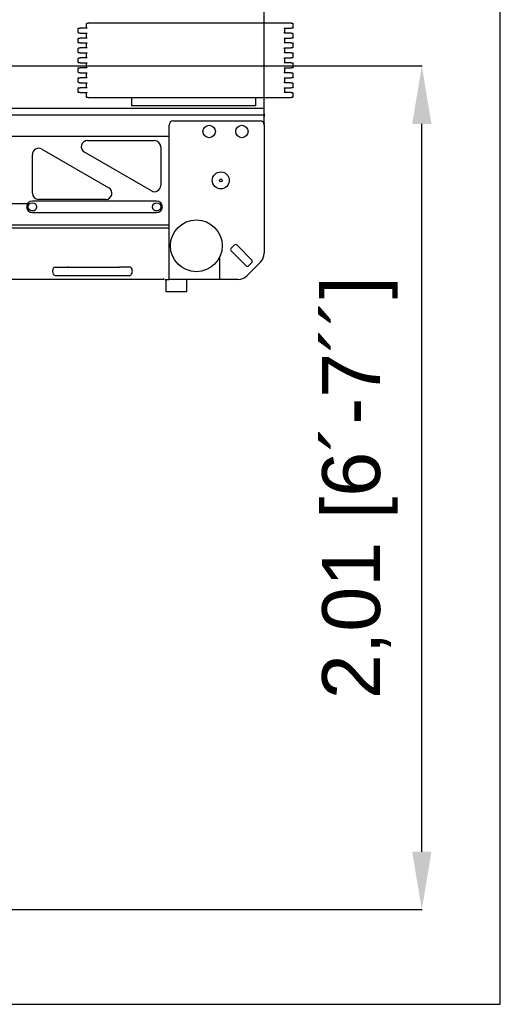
# Model space of a CAD drawing. Header units: millimetres. Extents: x -57594 to -45714, y -4242 to 13786.
# Tile 20 of 23: x -46875 to -45714, y 5386 to 7765. Entities that reach past the tile are written whole.
import ezdxf

# ---------------------------------------------------------------- set-up
doc = ezdxf.new("R2010")
doc.units = ezdxf.units.MM
doc.header["$LTSCALE"] = 50
doc.layers.add('AM_5', color=3, linetype='Continuous', lineweight=25)
doc.styles.add('Aktuální-ISO', font='arial.ttf')
doc.styles.get("Standard").update_dxf_attribs({"font": 'txt.shx'})
doc.dimstyles.new('AM_ISO$0', dxfattribs={"dimtxt": 3.5, "dimasz": 3.5, "dimexe": 1, "dimexo": 1, "dimgap": 1.5, "dimtad": 1, "dimdsep": 46, "dimtxsty": 'Standard', "dimcen": 0, "dimclrd": 256, "dimclre": 256, "dimclrt": 2, "dimadec": 0, "dimazin": 2, "dimtp": 0.1, "dimtm": 0.1, "dimtfac": 0.71, "dimtdec": 3, "dimtmove": 0, "dimatfit": 3, "dimfxl": 1, "dimlwd": -1, "dimlwe": -1, "dimarcsym": 1})

# ---------------------------------------------------------------- blocks, each defined once
blk = doc.blocks.new('*D230')
at = {"layer": 'AM_5', "linetype": 'ByBlock', "transparency": 16777216}
for p, q in [((-56468.3, 6713.4), (-56468.3, 8886.5)), ((-56328.3, 8885.5), (-46424, 8885.5)), ((-46284, 7552.7), (-46284, 8886.5))]:
    blk.add_line(p, q, dxfattribs=at)
at = {"layer": 'AM_5', "transparency": 16777216}
for points in [[(-56328.3, 8908.8), (-56328.3, 8862.2), (-56468.3, 8885.5)], [(-46424, 8908.8), (-46424, 8862.2), (-46284, 8885.5)]]:
    blk.add_solid(points, dxfattribs=at)
at = {"layer": 'Defpoints', "color": 0, "transparency": 16777216}
for p in [(-46284, 8885.5), (-46284, 7551.7), (-56468.3, 6712.4)]:
    blk.add_point(p, dxfattribs=at)
at = {"layer": 'AM_5', "color": 2, "transparency": 16777216, "insert": (-51376.2, 9035.2), "char_height": 140, "attachment_point": 5, "style": 'Aktuální-ISO'}
blk.add_mtext('10,19 [33´-5´´]', dxfattribs=at)
blk = doc.blocks.new('*D231')
at = {"layer": 'AM_5', "linetype": 'ByBlock', "transparency": 16777216}
for p, q in [((-48534, 7484.6), (-48534, 8571.9)), ((-48394, 8570.9), (-46424, 8570.9)), ((-46284, 7511.6), (-46284, 8571.9))]:
    blk.add_line(p, q, dxfattribs=at)
at = {"layer": 'AM_5', "transparency": 16777216}
for points in [[(-48394, 8594.2), (-48394, 8547.5), (-48534, 8570.9)], [(-46424, 8594.2), (-46424, 8547.5), (-46284, 8570.9)]]:
    blk.add_solid(points, dxfattribs=at)
at = {"layer": 'Defpoints', "color": 0, "transparency": 16777216}
for p in [(-46284, 8570.9), (-46284, 7510.6), (-48534, 7483.6)]:
    blk.add_point(p, dxfattribs=at)
at = {"layer": 'AM_5', "color": 2, "transparency": 16777216, "insert": (-47409, 8720.6), "char_height": 140, "attachment_point": 5, "style": 'Aktuální-ISO'}
blk.add_mtext('2,25 [7´-5´´]', dxfattribs=at)
blk = doc.blocks.new('*D232')
at = {"layer": 'AM_5', "linetype": 'ByBlock', "transparency": 16777216}
for p, q in [((-48533, 7653.6), (-45902.3, 7653.6)), ((-45903.3, 5755.1), (-45903.3, 7513.6)), ((-47883, 5615.1), (-45902.3, 5615.1))]:
    blk.add_line(p, q, dxfattribs=at)
at = {"layer": 'AM_5', "transparency": 16777216}
for points in [[(-45926.7, 7513.6), (-45880, 7513.6), (-45903.3, 7653.6)], [(-45926.7, 5755.1), (-45880, 5755.1), (-45903.3, 5615.1)]]:
    blk.add_solid(points, dxfattribs=at)
at = {"layer": 'Defpoints', "color": 0, "transparency": 16777216}
for p in [(-48534, 7653.6), (-45903.3, 7653.6), (-47884, 5615.1)]:
    blk.add_point(p, dxfattribs=at)
at = {"layer": 'AM_5', "color": 2, "transparency": 16777216, "insert": (-46053.1, 6634.3), "char_height": 140, "attachment_point": 5, "rotation": 90, "style": 'Aktuální-ISO'}
blk.add_mtext('2,01 [6´-7´´]', dxfattribs=at)

msp = doc.modelspace()

# ---------------------------------------------------------------- linework, layer by layer
at = {"color": 253}
for p, q in [((-46714.034, 7754.964), (-46712.034, 7756.964)), ((-46712.034, 7756.964), (-46709.034, 7756.964)), ((-46219.034, 7756.964), (-46709.034, 7756.964)), ((-46219.034, 7756.964), (-46216.034, 7756.964)), ((-46216.034, 7756.964), (-46214.034, 7754.964)), ((-46732.034, 7744.964), (-46734.034, 7742.964)), ((-46734.034, 7742.964), (-46734.034, 7734.964)), ((-46734.034, 7734.964), (-46732.034, 7732.964)), ((-46732.034, 7744.964), (-46729.034, 7744.964)), ((-46729.034, 7732.964), (-46732.034, 7732.964)), ((-46712.034, 7744.964), (-46729.034, 7744.964)), ((-46729.034, 7732.964), (-46712.034, 7732.964)), ((-46714.034, 7754.964), (-46714.034, 7746.964)), ((-46712.034, 7744.964), (-46714.034, 7746.964)), ((-46714.034, 7730.964), (-46712.034, 7732.964)), ((-46236.034, 7744.964), (-46219.034, 7744.964)), ((-46234.034, 7742.964), (-46236.034, 7744.964)), ((-46236.034, 7732.964), (-46234.034, 7734.964)), ((-46219.034, 7732.964), (-46236.034, 7732.964)), ((-46234.034, 7734.964), (-46234.034, 7742.964)), ((-46216.034, 7744.964), (-46219.034, 7744.964)), ((-46219.034, 7732.964), (-46216.034, 7732.964)), ((-46214.034, 7746.964), (-46216.034, 7744.964)), ((-46216.034, 7732.964), (-46214.034, 7730.964)), ((-46214.034, 7746.964), (-46214.034, 7754.964)), ((-46732.034, 7720.964), (-46734.034, 7718.964)), ((-46734.034, 7718.964), (-46734.034, 7710.964)), ((-46734.034, 7710.964), (-46732.034, 7708.964)), ((-46732.034, 7720.964), (-46729.034, 7720.964)), ((-46729.034, 7708.964), (-46732.034, 7708.964)), ((-46712.034, 7720.964), (-46729.034, 7720.964)), ((-46729.034, 7708.964), (-46712.034, 7708.964)), ((-46714.034, 7730.964), (-46714.034, 7722.964)), ((-46712.034, 7720.964), (-46714.034, 7722.964)), ((-46714.034, 7706.964), (-46712.034, 7708.964)), ((-46236.034, 7720.964), (-46219.034, 7720.964)), ((-46234.034, 7718.964), (-46236.034, 7720.964)), ((-46236.034, 7708.964), (-46234.034, 7710.964)), ((-46219.034, 7708.964), (-46236.034, 7708.964)), ((-46234.034, 7710.964), (-46234.034, 7718.964)), ((-46216.034, 7720.964), (-46219.034, 7720.964)), ((-46219.034, 7708.964), (-46216.034, 7708.964)), ((-46214.034, 7722.964), (-46216.034, 7720.964)), ((-46216.034, 7708.964), (-46214.034, 7706.964)), ((-46214.034, 7722.964), (-46214.034, 7730.964)), ((-46732.034, 7696.964), (-46734.034, 7694.964)), ((-46734.034, 7694.964), (-46734.034, 7686.964)), ((-46734.034, 7686.964), (-46732.034, 7684.964)), ((-46732.034, 7696.964), (-46729.034, 7696.964)), ((-46729.034, 7684.964), (-46732.034, 7684.964)), ((-46712.034, 7696.964), (-46729.034, 7696.964)), ((-46729.034, 7684.964), (-46712.034, 7684.964)), ((-46714.034, 7706.964), (-46714.034, 7698.964)), ((-46712.034, 7696.964), (-46714.034, 7698.964)), ((-46714.034, 7682.964), (-46712.034, 7684.964)), ((-46236.034, 7696.964), (-46219.034, 7696.964)), ((-46234.034, 7694.964), (-46236.034, 7696.964)), ((-46236.034, 7684.964), (-46234.034, 7686.964)), ((-46219.034, 7684.964), (-46236.034, 7684.964)), ((-46234.034, 7686.964), (-46234.034, 7694.964)), ((-46216.034, 7696.964), (-46219.034, 7696.964)), ((-46219.034, 7684.964), (-46216.034, 7684.964)), ((-46214.034, 7698.964), (-46216.034, 7696.964)), ((-46216.034, 7684.964), (-46214.034, 7682.964)), ((-46214.034, 7698.964), (-46214.034, 7706.964)), ((-46732.034, 7672.964), (-46734.034, 7670.964)), ((-46734.034, 7670.964), (-46734.034, 7662.964)), ((-46734.034, 7662.964), (-46732.034, 7660.964)), ((-46732.034, 7672.964), (-46729.034, 7672.964)), ((-46729.034, 7660.964), (-46732.034, 7660.964)), ((-46712.034, 7672.964), (-46729.034, 7672.964)), ((-46729.034, 7660.964), (-46712.034, 7660.964)), ((-46714.034, 7682.964), (-46714.034, 7674.964)), ((-46712.034, 7672.964), (-46714.034, 7674.964)), ((-46714.034, 7658.964), (-46712.034, 7660.964)), ((-46236.034, 7672.964), (-46219.034, 7672.964)), ((-46234.034, 7670.964), (-46236.034, 7672.964)), ((-46236.034, 7660.964), (-46234.034, 7662.964)), ((-46219.034, 7660.964), (-46236.034, 7660.964)), ((-46234.034, 7662.964), (-46234.034, 7670.964)), ((-46216.034, 7672.964), (-46219.034, 7672.964)), ((-46219.034, 7660.964), (-46216.034, 7660.964)), ((-46214.034, 7674.964), (-46216.034, 7672.964)), ((-46216.034, 7660.964), (-46214.034, 7658.964)), ((-46214.034, 7674.964), (-46214.034, 7682.964)), ((-46732.034, 7648.964), (-46734.034, 7646.964)), ((-46734.034, 7646.964), (-46734.034, 7638.964)), ((-46734.034, 7638.964), (-46732.034, 7636.964)), ((-46732.034, 7648.964), (-46729.034, 7648.964)), ((-46729.034, 7636.964), (-46732.034, 7636.964)), ((-46712.034, 7648.964), (-46729.034, 7648.964)), ((-46729.034, 7636.964), (-46712.034, 7636.964)), ((-46714.034, 7658.964), (-46714.034, 7650.964)), ((-46712.034, 7648.964), (-46714.034, 7650.964)), ((-46714.034, 7634.964), (-46712.034, 7636.964)), ((-46236.034, 7648.964), (-46219.034, 7648.964)), ((-46234.034, 7646.964), (-46236.034, 7648.964)), ((-46236.034, 7636.964), (-46234.034, 7638.964)), ((-46219.034, 7636.964), (-46236.034, 7636.964)), ((-46234.034, 7638.964), (-46234.034, 7646.964)), ((-46216.034, 7648.964), (-46219.034, 7648.964)), ((-46219.034, 7636.964), (-46216.034, 7636.964)), ((-46214.034, 7650.964), (-46216.034, 7648.964)), ((-46216.034, 7636.964), (-46214.034, 7634.964)), ((-46214.034, 7650.964), (-46214.034, 7658.964)), ((-46732.034, 7624.964), (-46734.034, 7622.964)), ((-46734.034, 7622.964), (-46734.034, 7614.964)), ((-46734.034, 7614.964), (-46732.034, 7612.964)), ((-46732.034, 7624.964), (-46729.034, 7624.964)), ((-46729.034, 7612.964), (-46732.034, 7612.964)), ((-46712.034, 7624.964), (-46729.034, 7624.964)), ((-46729.034, 7612.964), (-46712.034, 7612.964)), ((-46714.034, 7634.964), (-46714.034, 7626.964)), ((-46712.034, 7624.964), (-46714.034, 7626.964)), ((-46714.034, 7610.964), (-46712.034, 7612.964)), ((-46236.034, 7624.964), (-46219.034, 7624.964)), ((-46234.034, 7622.964), (-46236.034, 7624.964)), ((-46236.034, 7612.964), (-46234.034, 7614.964)), ((-46219.034, 7612.964), (-46236.034, 7612.964)), ((-46234.034, 7614.964), (-46234.034, 7622.964)), ((-46216.034, 7624.964), (-46219.034, 7624.964)), ((-46219.034, 7612.964), (-46216.034, 7612.964)), ((-46214.034, 7626.964), (-46216.034, 7624.964)), ((-46216.034, 7612.964), (-46214.034, 7610.964)), ((-46214.034, 7626.964), (-46214.034, 7634.964)), ((-46732.034, 7600.964), (-46734.034, 7598.964)), ((-46734.034, 7598.964), (-46734.034, 7590.964)), ((-46734.034, 7590.964), (-46732.034, 7588.964)), ((-46732.034, 7600.964), (-46729.034, 7600.964)), ((-46729.034, 7588.964), (-46732.034, 7588.964)), ((-46712.034, 7600.964), (-46729.034, 7600.964)), ((-46729.034, 7588.964), (-46712.034, 7588.964)), ((-46714.034, 7610.964), (-46714.034, 7602.964)), ((-46712.034, 7600.964), (-46714.034, 7602.964)), ((-46712.034, 7588.964), (-46714.034, 7586.964)), ((-46236.034, 7600.964), (-46219.034, 7600.964)), ((-46234.034, 7598.964), (-46236.034, 7600.964)), ((-46236.034, 7588.964), (-46234.034, 7590.964)), ((-46219.034, 7588.964), (-46236.034, 7588.964)), ((-46234.034, 7590.964), (-46234.034, 7598.964)), ((-46216.034, 7600.964), (-46219.034, 7600.964)), ((-46219.034, 7588.964), (-46216.034, 7588.964)), ((-46214.034, 7602.964), (-46216.034, 7600.964)), ((-46214.034, 7586.964), (-46216.034, 7588.964)), ((-46214.034, 7602.964), (-46214.034, 7610.964)), ((-46714.034, 7586.964), (-46714.034, 7578.964)), ((-46714.034, 7578.964), (-46712.034, 7576.964)), ((-46709.034, 7576.964), (-46712.034, 7576.964)), ((-46709.034, 7576.964), (-46219.034, 7576.964)), ((-46605.034, 7576.964), (-46605.034, 7556.964)), ((-46304.034, 7556.964), (-46304.034, 7576.964)), ((-46216.034, 7576.964), (-46219.034, 7576.964)), ((-46216.034, 7576.964), (-46214.034, 7578.964)), ((-46214.034, 7578.964), (-46214.034, 7586.964)), ((-48365.694, 7551.659), (-46284.034, 7551.659)), ((-46304.034, 7556.964), (-46605.034, 7556.964)), ((-46341.137, 7551.659), (-46284.034, 7551.659)), ((-46309.034, 7556.964), (-46333.658, 7556.964)), ((-46284.034, 7538.159), (-46284.034, 7551.659)), ((-46284.034, 7538.159), (-46284.034, 7547.159)), ((-48358.245, 7535.659), (-46284.034, 7535.659)), ((-46504.034, 7520.559), (-46294.034, 7520.559)), ((-46284.034, 7538.159), (-46284.034, 7535.659)), ((-46284.034, 7535.659), (-46284.034, 7531.659)), ((-46284.034, 7531.659), (-46284.034, 7535.659)), ((-46284.034, 7515.159), (-46284.034, 7531.659)), ((-46284.034, 7515.159), (-46284.034, 7531.659)), ((-46514.034, 7137.559), (-46514.034, 7510.559)), ((-46284.034, 7515.159), (-46284.034, 7512.659)), ((-46284.034, 7510.559), (-46284.034, 7512.659)), ((-46284.034, 7510.559), (-46284.034, 7200.986)), ((-48269.453, 7484.059), (-46514.034, 7484.059)), ((-46711.045, 7473.059), (-46549.034, 7473.059)), ((-46821.535, 7452.572), (-46659.524, 7359.05)), ((-46534.034, 7458.059), (-46534.034, 7364.538)), ((-46844.034, 7346.059), (-46844.034, 7439.581)), ((-46556.533, 7351.547), (-46718.544, 7445.068)), ((-46544.034, 7327.059), (-46844.034, 7327.059)), ((-46667.023, 7331.059), (-46829.034, 7331.059)), ((-46856.158, 7320.059), (-47339.034, 7320.059)), ((-46844.034, 7299.059), (-46544.034, 7299.059)), ((-46514.034, 7268.459), (-47339.034, 7268.459)), ((-47339.034, 7262.459), (-46514.034, 7262.459)), ((-47339.034, 7262.459), (-46514.034, 7262.459)), ((-46363.925, 7213.521), (-46356.854, 7220.592)), ((-46349.783, 7220.592), (-46314.427, 7185.237)), ((-46392.034, 7191.206), (-46392.034, 7137.559)), ((-46392.034, 7191.206), (-46392.034, 7137.559)), ((-46328.569, 7171.095), (-46363.925, 7206.45)), ((-46789.034, 7167.459), (-46764.034, 7167.459)), ((-46764.034, 7167.459), (-46634.034, 7167.459)), ((-46609.034, 7167.459), (-46634.034, 7167.459)), ((-46292.821, 7179.772), (-46326.247, 7146.346)), ((-46314.427, 7178.166), (-46321.498, 7171.095)), ((-46527.034, 7137.259), (-47421.034, 7137.259)), ((-46789.034, 7147.459), (-46634.034, 7147.459)), ((-46634.034, 7147.459), (-46609.034, 7147.459)), ((-46527.034, 7140.259), (-46527.034, 7137.259)), ((-46524.034, 7137.559), (-46514.034, 7137.559)), ((-46521.034, 7107.559), (-46521.034, 7137.559)), ((-46504.034, 7137.559), (-46514.034, 7137.559)), ((-46392.034, 7137.559), (-46504.034, 7137.559)), ((-46471.034, 7107.559), (-46471.034, 7137.559)), ((-46347.46, 7137.559), (-46392.034, 7137.559)), ((-46471.034, 7107.559), (-46521.034, 7107.559))]:
    msp.add_line(p, q, dxfattribs=at)
msp.add_lwpolyline([(-45713.773, 5386.402), (-45713.773, 13786.402), (-57593.773, 13786.402), (-57593.773, 5386.402)], close=True)
for centre, radius in [((-46417.034, 7495.059), 15), ((-46338.034, 7495.059), 15), ((-46389.034, 7377.059), 20.5), ((-46389.034, 7377.059), 3.324), ((-46844.034, 7313.059), 10), ((-46544.034, 7313.059), 10), ((-46448.034, 7218.959), 62.5)]:
    msp.add_circle(centre, radius, dxfattribs=at)
for centre, radius, start, end in [((-46504.034, 7510.559), 10, 90, 180), ((-46294.034, 7510.559), 10, 0, 90), ((-46711.045, 7458.059), 15, 90, 240.004171), ((-46549.034, 7458.059), 15, 0, 90), ((-46829.034, 7439.581), 15, 60.004171, 180), ((-46667.023, 7346.059), 15, 270, 60.004171), ((-46549.034, 7364.538), 15, 240.004171, 0), ((-46844.034, 7313.059), 14, 90, 270), ((-46829.034, 7346.059), 15, 180, 270), ((-46544.034, 7313.059), 14, 270, 90), ((-46360.389, 7209.986), 5, 135, 225), ((-46353.318, 7217.057), 5, 45, 135), ((-46317.963, 7181.701), 5, 315, 45), ((-46314.034, 7200.986), 30, 315, 0), ((-46758.034, 7161.459), 6.2, 75.407449, 104.592551), ((-46325.034, 7174.63), 5, 225, 315), ((-46347.46, 7167.559), 30, 270, 315)]:
    msp.add_arc(centre, radius, start, end, dxfattribs=at)
for centre, start_param, end_param in [((-46789.034, 7157.459), 0, 3.14159265), ((-46609.034, 7157.459), 3.14159265, 6.28318531)]:
    msp.add_ellipse(centre, major_axis=(0, 10), ratio=0.65, start_param=start_param, end_param=end_param, dxfattribs=at)

# ---------------------------------------------------------------- dimensions: what is measured, and where the dimension line sits
at = {"layer": 'AM_5'}
for base, p1, p2, text, picture, middle in [((-46284.034, 8885.497), (-56468.309, 6712.391), (-46284.034, 7551.659), '10,19 [33´-5´´]', '*D230', (-51376.171, 9035.217)), ((-46284.034, 8570.858), (-48534.034, 7483.559), (-46284.034, 7510.559), '2,25 [7´-5´´]', '*D231', (-47409.034, 8720.578))]:
    dim = msp.add_linear_dim(base=base, p1=p1, p2=p2, text=text, dimstyle='AM_ISO$0', override={"dimtxt": 140, "dimasz": 140, "dimgap": 60, "dimtxsty": 'Aktuální-ISO'}, dxfattribs=at)
    dim.commit()
    dim.dimension.update_dxf_attribs({"geometry": picture, "text_midpoint": middle})
dim = msp.add_linear_dim(base=(-45903.333, 7653.559), p1=(-47884.034, 5615.054), p2=(-48534.034, 7653.559), angle=90, text='2,01 [6´-7´´]', dimstyle='AM_ISO$0', override={"dimtxt": 140, "dimasz": 140, "dimgap": 60, "dimtxsty": 'Aktuální-ISO'}, dxfattribs=at)
dim.commit()
dim.dimension.update_dxf_attribs({"geometry": '*D232', "text_midpoint": (-46053.053, 6634.307)})

doc.saveas('drawing.dxf')
